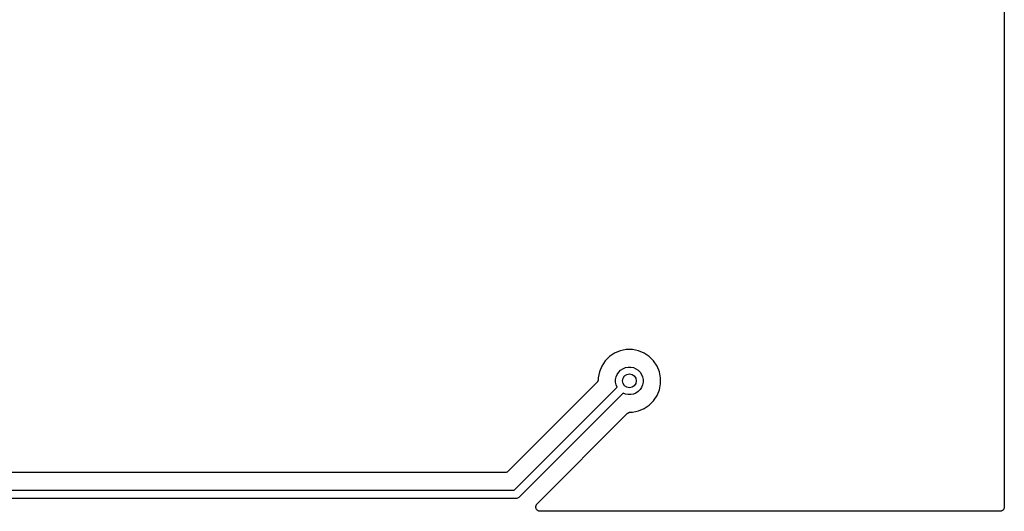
# Model space of a CAD drawing. Extents: x 0.71 to 5.18, y -2.28 to -0.62.
# Tile 13 of 14: x 4.05 to 5.18, y -2.28 to -1.72. Entities that reach past the tile are written whole.
import ezdxf

# ---------------------------------------------------------------- set-up
doc = ezdxf.new("R2010")
doc.units = 0
doc.header["$MEASUREMENT"] = 0
doc.layers.add('BLACK', color=7, linetype='CONTINUOUS')

msp = doc.modelspace()

# ---------------------------------------------------------------- linework, layer by layer
at = {"layer": 'BLACK', "linetype": 'CONTINUOUS'}
for p, q in [((5.1795, -1.27802), (5.1795, -2.2745)), ((4.73957, -2.09563), (4.73307, -2.09832)), ((4.74648, -2.09425), (4.73957, -2.09563)), ((4.75352, -2.09425), (4.74648, -2.09425)), ((4.76043, -2.09563), (4.75352, -2.09425)), ((4.76693, -2.09832), (4.76043, -2.09563)), ((4.72223, -2.10721), (4.71832, -2.11307)), ((4.72721, -2.10223), (4.72223, -2.10721)), ((4.73307, -2.09832), (4.72721, -2.10223)), ((4.77279, -2.10223), (4.76693, -2.09832)), ((4.77777, -2.10721), (4.77279, -2.10223)), ((4.78168, -2.11307), (4.77777, -2.10721)), ((4.71563, -2.11957), (4.71425, -2.12648)), ((4.71832, -2.11307), (4.71563, -2.11957)), ((4.73604, -2.12254), (4.73777, -2.11996)), ((4.73777, -2.11996), (4.73996, -2.11777)), ((4.73996, -2.11777), (4.74254, -2.11604)), ((4.74254, -2.11604), (4.74541, -2.11486)), ((4.74541, -2.11486), (4.74845, -2.11425)), ((4.74845, -2.11425), (4.75155, -2.11425)), ((4.75155, -2.11425), (4.75459, -2.11486)), ((4.75459, -2.11486), (4.75746, -2.11604)), ((4.75746, -2.11604), (4.76004, -2.11777)), ((4.76004, -2.11777), (4.76223, -2.11996)), ((4.76223, -2.11996), (4.76396, -2.12254)), ((4.78437, -2.11957), (4.78168, -2.11307)), ((4.78575, -2.12648), (4.78437, -2.11957)), ((4.71308, -2.13161), (4.71279, -2.13197)), ((4.71338, -2.13126), (4.71308, -2.13161)), ((4.71339, -2.13123), (4.71338, -2.13126)), ((4.71341, -2.13121), (4.71339, -2.13123)), ((4.71363, -2.13081), (4.71341, -2.13121)), ((4.71385, -2.1304), (4.71363, -2.13081)), ((4.71386, -2.13038), (4.71385, -2.1304)), ((4.71387, -2.13035), (4.71386, -2.13038)), ((4.714, -2.12991), (4.71387, -2.13035)), ((4.71414, -2.12947), (4.714, -2.12991)), ((4.71415, -2.12945), (4.71414, -2.12947)), ((4.7142, -2.12896), (4.71415, -2.12942)), ((4.71415, -2.12942), (4.71415, -2.12945)), ((4.71425, -2.1285), (4.7142, -2.12896)), ((4.71425, -2.12648), (4.71425, -2.12843)), ((4.71425, -2.12843), (4.71425, -2.12845)), ((4.71425, -2.12845), (4.71425, -2.12845)), ((4.71425, -2.12845), (4.71425, -2.12845)), ((4.71425, -2.12845), (4.71425, -2.1285)), ((4.73425, -2.12845), (4.73486, -2.12541)), ((4.73425, -2.13155), (4.73425, -2.12845)), ((4.73486, -2.13459), (4.73425, -2.13155)), ((4.73486, -2.12541), (4.73604, -2.12254)), ((4.76396, -2.12254), (4.76514, -2.12541)), ((4.76514, -2.12541), (4.76575, -2.12845)), ((4.76575, -2.13155), (4.76514, -2.13459)), ((4.76575, -2.12845), (4.76575, -2.13155)), ((4.78575, -2.13352), (4.78575, -2.12648)), ((4.71279, -2.13197), (4.61114, -2.23361)), ((4.61796, -2.25508), (4.73591, -2.13713)), ((4.73591, -2.13713), (4.73486, -2.13459)), ((4.76004, -2.14223), (4.75746, -2.14396)), ((4.76223, -2.14004), (4.76004, -2.14223)), ((4.76396, -2.13746), (4.76223, -2.14004)), ((4.76514, -2.13459), (4.76396, -2.13746)), ((4.78168, -2.14693), (4.78437, -2.14043)), ((4.78437, -2.14043), (4.78575, -2.13352)), ((4.74287, -2.14409), (4.62365, -2.26331)), ((4.74541, -2.14514), (4.74287, -2.14409)), ((4.74845, -2.14575), (4.74541, -2.14514)), ((4.75155, -2.14575), (4.74845, -2.14575)), ((4.75459, -2.14514), (4.75155, -2.14575)), ((4.75746, -2.14396), (4.75459, -2.14514)), ((4.77279, -2.15777), (4.77777, -2.15279)), ((4.77777, -2.15279), (4.78168, -2.14693)), ((4.75352, -2.16575), (4.76043, -2.16437)), ((4.76043, -2.16437), (4.76693, -2.16168)), ((4.76693, -2.16168), (4.77279, -2.15777)), ((4.64428, -2.27096), (4.74803, -2.16721)), ((4.74803, -2.16721), (4.74804, -2.1672)), ((4.74804, -2.1672), (4.74808, -2.16716)), ((4.74804, -2.1672), (4.74804, -2.1672)), ((4.74804, -2.1672), (4.74804, -2.1672)), ((4.74808, -2.16716), (4.74844, -2.16687)), ((4.74844, -2.16687), (4.7488, -2.16658)), ((4.7488, -2.16658), (4.74882, -2.16657)), ((4.74882, -2.16657), (4.74884, -2.16655)), ((4.74884, -2.16655), (4.74926, -2.16634)), ((4.74926, -2.16634), (4.74966, -2.16613)), ((4.74966, -2.16613), (4.74969, -2.16612)), ((4.74969, -2.16612), (4.74971, -2.16611)), ((4.74971, -2.16611), (4.75015, -2.16598)), ((4.75015, -2.16598), (4.7506, -2.16584)), ((4.7506, -2.16584), (4.75062, -2.16584)), ((4.75062, -2.16584), (4.75065, -2.16583)), ((4.75065, -2.16583), (4.75111, -2.16579)), ((4.75111, -2.16579), (4.75157, -2.16575)), ((4.75157, -2.16575), (4.75352, -2.16575)), ((4.60761, -2.23508), (3.43239, -2.23508)), ((4.60807, -2.23503), (4.60761, -2.23508)), ((4.60853, -2.23499), (4.60807, -2.23503)), ((4.60855, -2.23499), (4.60853, -2.23499)), ((4.60858, -2.23498), (4.60855, -2.23499)), ((4.60902, -2.23485), (4.60858, -2.23498)), ((4.60946, -2.23472), (4.60902, -2.23485)), ((4.60949, -2.23471), (4.60946, -2.23472)), ((4.60951, -2.2347), (4.60949, -2.23471)), ((4.60992, -2.23448), (4.60951, -2.2347)), ((4.61033, -2.23427), (4.60992, -2.23448)), ((4.61035, -2.23426), (4.61033, -2.23427)), ((4.61037, -2.23424), (4.61035, -2.23426)), ((4.61073, -2.23395), (4.61037, -2.23424)), ((4.61109, -2.23366), (4.61073, -2.23395)), ((4.61113, -2.23363), (4.61109, -2.23366)), ((4.61114, -2.23361), (4.61113, -2.23363)), ((4.61113, -2.23363), (4.61113, -2.23363)), ((4.61113, -2.23363), (4.61113, -2.23363)), ((3.42204, -2.25508), (4.61796, -2.25508)), ((4.61976, -2.26492), (3.42024, -2.26492)), ((4.62, -2.26494), (4.61976, -2.26492)), ((4.62024, -2.26492), (4.62, -2.26494)), ((4.62096, -2.26485), (4.62024, -2.26492)), ((4.62024, -2.26492), (4.62024, -2.26492)), ((4.62189, -2.26457), (4.62096, -2.26485)), ((4.62275, -2.26411), (4.62189, -2.26457)), ((4.6235, -2.2635), (4.62275, -2.26411)), ((4.62365, -2.26331), (4.6235, -2.2635)), ((4.64282, -2.27447), (4.64287, -2.27399)), ((4.64282, -2.27448), (4.64282, -2.27447)), ((4.64282, -2.27447), (4.64282, -2.27447)), ((4.64286, -2.27496), (4.64282, -2.27448)), ((4.6429, -2.27544), (4.64286, -2.27496)), ((4.64287, -2.27399), (4.64291, -2.27351)), ((4.64291, -2.27545), (4.6429, -2.27544)), ((4.64291, -2.27351), (4.64292, -2.2735)), ((4.64305, -2.27592), (4.64291, -2.27545)), ((4.64291, -2.27545), (4.64291, -2.27545)), ((4.64292, -2.27349), (4.64306, -2.27303)), ((4.64292, -2.2735), (4.64292, -2.27349)), ((4.64318, -2.27637), (4.64305, -2.27592)), ((4.64306, -2.27303), (4.6432, -2.27258)), ((4.64318, -2.27638), (4.64318, -2.27637)), ((4.64319, -2.27639), (4.64318, -2.27638)), ((4.64341, -2.27682), (4.64319, -2.27639)), ((4.6432, -2.27257), (4.64321, -2.27256)), ((4.6432, -2.27258), (4.6432, -2.27257)), ((4.64321, -2.27256), (4.64344, -2.27213)), ((4.64363, -2.27724), (4.64341, -2.27682)), ((4.64344, -2.27213), (4.64366, -2.27172)), ((4.64364, -2.27724), (4.64363, -2.27724)), ((4.64364, -2.27725), (4.64364, -2.27724)), ((4.64394, -2.27763), (4.64364, -2.27725)), ((4.64366, -2.27172), (4.64367, -2.27171)), ((4.64367, -2.2717), (4.64397, -2.27134)), ((4.64367, -2.27171), (4.64367, -2.2717)), ((4.64424, -2.278), (4.64394, -2.27763)), ((4.64397, -2.27134), (4.64428, -2.27096)), ((4.64425, -2.278), (4.64424, -2.278)), ((4.64425, -2.27801), (4.64425, -2.278)), ((4.64463, -2.27832), (4.64425, -2.27801)), ((4.64499, -2.27863), (4.64463, -2.27832)), ((5.17763, -2.27837), (5.17727, -2.27866)), ((5.178, -2.27807), (5.17763, -2.27837)), ((5.17801, -2.27806), (5.178, -2.27807)), ((5.17802, -2.27805), (5.17801, -2.27806)), ((5.17832, -2.27768), (5.17802, -2.27805)), ((5.17863, -2.27732), (5.17832, -2.27768)), ((5.17865, -2.2773), (5.17863, -2.27731)), ((5.17863, -2.27731), (5.17863, -2.27732)), ((5.17887, -2.27688), (5.17865, -2.2773)), ((5.1791, -2.27647), (5.17887, -2.27688)), ((5.17911, -2.27644), (5.1791, -2.27645)), ((5.1791, -2.27645), (5.1791, -2.27647)), ((5.17925, -2.27599), (5.17911, -2.27644)), ((5.17939, -2.27554), (5.17925, -2.27599)), ((5.1794, -2.27551), (5.17939, -2.27552)), ((5.17939, -2.27552), (5.17939, -2.27554)), ((5.17945, -2.27504), (5.1794, -2.27551)), ((5.1795, -2.27457), (5.17945, -2.27504)), ((5.1795, -2.2745), (5.1795, -2.27453)), ((5.1795, -2.27453), (5.1795, -2.27453)), ((5.1795, -2.27453), (5.1795, -2.27454)), ((5.1795, -2.27454), (5.1795, -2.27457)), ((4.645, -2.27863), (4.64499, -2.27863)), ((4.645, -2.27864), (4.645, -2.27863)), ((4.64543, -2.27887), (4.645, -2.27864)), ((4.64585, -2.2791), (4.64543, -2.27887)), ((4.64586, -2.2791), (4.64585, -2.2791)), ((4.64585, -2.2791), (4.64585, -2.2791)), ((4.64632, -2.27925), (4.64586, -2.2791)), ((4.64678, -2.27939), (4.64632, -2.27925)), ((4.64679, -2.27939), (4.64678, -2.27939)), ((4.64678, -2.27939), (4.64678, -2.27939)), ((4.64726, -2.27945), (4.64679, -2.27939)), ((4.64775, -2.2795), (4.64726, -2.27945)), ((4.64776, -2.2795), (4.64775, -2.2795)), ((4.64781, -2.2795), (4.64776, -2.2795)), ((4.64776, -2.2795), (4.64776, -2.2795)), ((4.64776, -2.2795), (4.64776, -2.2795)), ((5.1745, -2.2795), (4.64781, -2.2795)), ((5.17497, -2.27945), (5.1745, -2.2795)), ((5.17544, -2.27941), (5.17497, -2.27945)), ((5.17545, -2.27941), (5.17544, -2.27941)), ((5.17547, -2.2794), (5.17545, -2.27941)), ((5.17592, -2.27927), (5.17547, -2.2794)), ((5.17637, -2.27914), (5.17592, -2.27927)), ((5.17639, -2.27913), (5.17637, -2.27914)), ((5.17641, -2.27912), (5.17639, -2.27913)), ((5.17682, -2.2789), (5.17641, -2.27912)), ((5.17724, -2.27868), (5.17682, -2.2789)), ((5.17725, -2.27867), (5.17724, -2.27868)), ((5.17727, -2.27866), (5.17725, -2.27867))]:
    msp.add_line(p, q, dxfattribs=at)
at = {"layer": 'BLACK'}
msp.add_circle((4.75, -2.13), 0.007874, dxfattribs=at)

doc.saveas('drawing.dxf')
